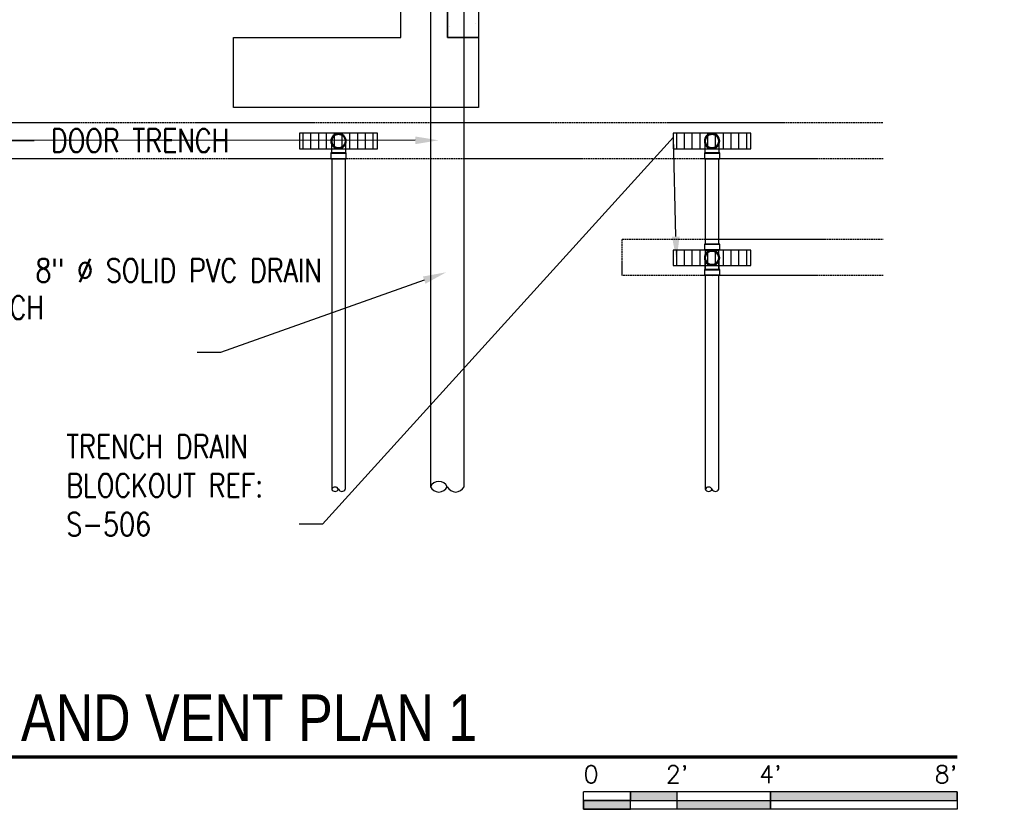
# Model space of a CAD drawing. Header units: inches. Extents: x -382 to 7445, y 651 to 1248.
# Tile 3 of 18: x 83 to 336, y 653 to 856. Entities that reach past the tile are written whole.
import ezdxf
from ezdxf import colors
from ezdxf.entities.mleader import LeaderData, LeaderLine
from ezdxf.enums import TextEntityAlignment as Align
from ezdxf.math import Vec2, Vec3

# ---------------------------------------------------------------- set-up
doc = ezdxf.new("R2010")
doc.units = ezdxf.units.IN
doc.header["$MEASUREMENT"] = 0
doc.linetypes.add('Hidden 3_32_', pattern=[0.140625, 0.09375, -0.046875])
for name, color, linetype in [('A-DETL-HDLN', 90, 'Hidden 3_32_'), ('P-PIPE', 3, 'Continuous'), ('S-ANNO-NOTE', 2, 'Continuous'), ('S-ANNO-SYMB', 2, 'Continuous')]:
    doc.layers.add(name, color=color, linetype=linetype)
doc.layers.add('A-WALL-PATT', color=9, linetype='Continuous', true_color=0x808080)
doc.styles.add('Annotative', font='romans.shx', dxfattribs={"width": 0.8, "height": 0.125})
doc.styles.add('Arial', font='romans.shx', dxfattribs={"width": 0.8})
doc.styles.add('TITLES', font='swiss.ttf', dxfattribs={"width": 0.8, "height": 0.25})

# ---------------------------------------------------------------- blocks, each defined once
blk = doc.blocks.new('Mechanical_Box_H_rvt-1-ENLARGED MECHANICAL ROOM DRAIN AND VENT PLAN 1')
at = {"layer": 'P-PIPE', "lineweight": -3}
for p, q in [((196.72, 937.79), (196.72, 735.8)), ((205.34, 735.8), (205.34, 893.21)), ((171.1, 821.55), (171.1, 820.05)), ((171.33, 820.05), (171.33, 735.14)), ((174.83, 735.14), (174.83, 820.05)), ((175.06, 820.05), (175.06, 821.55)), ((267.1, 821.55), (267.1, 820.05)), ((267.33, 820.05), (267.33, 798.12)), ((270.83, 798.12), (270.83, 820.05)), ((271.06, 820.05), (271.06, 821.55)), ((267.1, 798.12), (267.1, 796.62)), ((271.06, 796.62), (271.06, 798.12)), ((267.33, 796.62), (267.33, 791.63)), ((267.33, 794.75), (267.34, 794.82)), ((267.33, 794.68), (267.33, 794.75)), ((267.33, 794.61), (267.33, 794.68)), ((267.34, 794.82), (267.35, 794.89)), ((267.35, 794.89), (267.36, 794.96)), ((267.36, 794.96), (267.38, 795.03)), ((267.38, 795.03), (267.4, 795.09)), ((267.4, 795.09), (267.42, 795.16)), ((267.42, 795.16), (267.44, 795.23)), ((267.44, 795.23), (267.47, 795.29)), ((267.47, 795.29), (267.49, 795.35)), ((267.49, 795.35), (267.52, 795.42)), ((267.52, 795.42), (267.56, 795.48)), ((267.56, 795.48), (267.59, 795.54)), ((267.59, 795.54), (267.63, 795.6)), ((267.63, 795.6), (267.67, 795.65)), ((267.67, 795.65), (267.72, 795.71)), ((267.72, 795.71), (267.76, 795.76)), ((267.76, 795.76), (267.81, 795.82)), ((267.81, 795.82), (267.86, 795.86)), ((267.86, 795.86), (267.91, 795.91)), ((267.91, 795.91), (267.96, 795.96)), ((267.96, 795.96), (268.02, 796)), ((268.02, 796), (268.07, 796.04)), ((268.07, 796.04), (268.13, 796.08)), ((268.13, 796.08), (268.19, 796.12)), ((268.19, 796.12), (268.25, 796.15)), ((268.25, 796.15), (268.31, 796.18)), ((268.31, 796.18), (268.38, 796.21)), ((268.38, 796.21), (268.44, 796.24)), ((268.44, 796.24), (268.51, 796.26)), ((268.51, 796.26), (268.58, 796.29)), ((268.58, 796.29), (268.64, 796.3)), ((268.64, 796.3), (268.71, 796.32)), ((268.71, 796.32), (268.78, 796.33)), ((268.78, 796.33), (268.85, 796.34)), ((268.85, 796.34), (268.92, 796.35)), ((268.92, 796.35), (268.99, 796.36)), ((268.99, 796.36), (269.06, 796.36)), ((269.06, 796.36), (269.08, 796.36)), ((269.08, 796.36), (269.15, 796.36)), ((269.15, 796.36), (269.22, 796.35)), ((269.22, 796.35), (269.29, 796.35)), ((269.29, 796.35), (269.36, 796.34)), ((269.36, 796.34), (269.42, 796.32)), ((269.42, 796.32), (269.49, 796.31)), ((269.49, 796.31), (269.56, 796.29)), ((269.56, 796.29), (269.63, 796.27)), ((269.63, 796.27), (269.69, 796.25)), ((269.69, 796.25), (269.76, 796.22)), ((269.76, 796.22), (269.82, 796.19)), ((269.82, 796.19), (269.89, 796.16)), ((269.89, 796.16), (269.95, 796.13)), ((269.95, 796.13), (270.01, 796.09)), ((270.01, 796.09), (270.07, 796.05)), ((270.07, 796.05), (270.12, 796.01)), ((270.12, 796.01), (270.18, 795.97)), ((270.18, 795.97), (270.23, 795.93)), ((270.23, 795.93), (270.28, 795.88)), ((270.28, 795.88), (270.33, 795.83)), ((270.33, 795.83), (270.38, 795.78)), ((270.38, 795.78), (270.43, 795.72)), ((270.43, 795.72), (270.47, 795.67)), ((270.47, 795.67), (270.51, 795.61)), ((270.51, 795.61), (270.55, 795.55)), ((270.55, 795.55), (270.59, 795.5)), ((270.59, 795.5), (270.62, 795.43)), ((270.62, 795.43), (270.65, 795.37)), ((270.65, 795.37), (270.68, 795.31)), ((270.68, 795.31), (270.71, 795.24)), ((270.71, 795.24), (270.73, 795.18)), ((270.73, 795.18), (270.75, 795.11)), ((270.75, 795.11), (270.77, 795.04)), ((270.77, 795.04), (270.79, 794.98)), ((270.79, 794.98), (270.8, 794.91)), ((270.8, 794.91), (270.81, 794.84)), ((270.81, 794.84), (270.82, 794.77)), ((270.82, 794.77), (270.82, 794.7)), ((270.82, 794.7), (270.83, 794.63)), ((270.83, 791.63), (270.83, 796.62)), ((267.33, 794.59), (267.33, 794.61)), ((267.33, 794.6), (267.33, 794.61)), ((267.33, 794.61), (267.33, 794.61)), ((267.33, 794.59), (267.33, 794.6)), ((267.33, 794.52), (267.33, 794.59)), ((267.33, 794.57), (267.33, 794.59)), ((267.33, 794.55), (267.33, 794.57)), ((267.33, 794.52), (267.33, 794.55)), ((267.33, 794.45), (267.33, 794.52)), ((267.33, 794.49), (267.33, 794.52)), ((267.33, 794.45), (267.33, 794.49)), ((267.34, 794.38), (267.33, 794.45)), ((267.33, 794.41), (267.33, 794.45)), ((267.33, 794.36), (267.33, 794.41)), ((267.33, 794.31), (267.33, 794.36)), ((267.33, 794.26), (267.33, 794.31)), ((267.33, 794.2), (267.33, 794.26)), ((267.33, 794.13), (267.33, 794.2)), ((267.33, 794.07), (267.33, 794.13)), ((267.33, 793.99), (267.33, 794.07)), ((267.33, 793.92), (267.33, 793.99)), ((267.33, 793.84), (267.33, 793.92)), ((267.33, 793.75), (267.33, 793.84)), ((267.33, 793.67), (267.33, 793.75)), ((267.33, 793.58), (267.33, 793.67)), ((267.33, 793.48), (267.33, 793.58)), ((267.33, 793.39), (267.33, 793.48)), ((267.33, 793.28), (267.33, 793.39)), ((267.33, 793.18), (267.33, 793.28)), ((267.33, 793.08), (267.33, 793.18)), ((267.33, 792.97), (267.33, 793.08)), ((267.33, 792.86), (267.33, 792.97)), ((267.33, 792.74), (267.33, 792.86)), ((267.33, 792.63), (267.33, 792.74)), ((267.33, 792.51), (267.33, 792.63)), ((267.33, 792.39), (267.33, 792.51)), ((267.33, 792.27), (267.33, 792.39)), ((267.33, 792.15), (267.33, 792.27)), ((267.33, 792.03), (267.33, 792.15)), ((267.35, 794.31), (267.34, 794.38)), ((267.37, 794.24), (267.35, 794.31)), ((267.38, 794.18), (267.37, 794.24)), ((267.4, 794.11), (267.38, 794.18)), ((267.42, 794.04), (267.4, 794.11)), ((267.45, 793.98), (267.42, 794.04)), ((267.47, 793.91), (267.45, 793.98)), ((267.5, 793.85), (267.47, 793.91)), ((267.53, 793.78), (267.5, 793.85)), ((267.57, 793.72), (267.53, 793.78)), ((267.6, 793.66), (267.57, 793.72)), ((267.64, 793.61), (267.6, 793.66)), ((267.68, 793.55), (267.64, 793.61)), ((267.73, 793.49), (267.68, 793.55)), ((267.77, 793.44), (267.73, 793.49)), ((267.82, 793.39), (267.77, 793.44)), ((267.87, 793.34), (267.82, 793.39)), ((267.92, 793.29), (267.87, 793.34)), ((267.98, 793.25), (267.92, 793.29)), ((268.03, 793.21), (267.98, 793.25)), ((268.09, 793.17), (268.03, 793.21)), ((268.15, 793.13), (268.09, 793.17)), ((268.21, 793.09), (268.15, 793.13)), ((268.27, 793.06), (268.21, 793.09)), ((268.33, 793.03), (268.27, 793.06)), ((268.4, 793), (268.33, 793.03)), ((268.46, 792.97), (268.4, 793)), ((268.53, 792.95), (268.46, 792.97)), ((268.59, 792.93), (268.53, 792.95)), ((268.66, 792.91), (268.59, 792.93)), ((268.73, 792.89), (268.66, 792.91)), ((268.8, 792.88), (268.73, 792.89)), ((268.87, 792.87), (268.8, 792.88)), ((268.94, 792.87), (268.87, 792.87)), ((269.01, 792.86), (268.94, 792.87)), ((269.08, 792.86), (269.01, 792.86)), ((269.1, 792.86), (269.08, 792.86)), ((269.17, 792.86), (269.1, 792.86)), ((269.24, 792.87), (269.17, 792.86)), ((269.31, 792.87), (269.24, 792.87)), ((269.37, 792.88), (269.31, 792.87)), ((269.44, 792.9), (269.37, 792.88)), ((269.51, 792.91), (269.44, 792.9)), ((269.58, 792.93), (269.51, 792.91)), ((269.65, 792.95), (269.58, 792.93)), ((269.71, 792.98), (269.65, 792.95)), ((269.78, 793.01), (269.71, 792.98)), ((269.84, 793.03), (269.78, 793.01)), ((269.9, 793.07), (269.84, 793.03)), ((269.96, 793.1), (269.9, 793.07)), ((270.02, 793.14), (269.96, 793.1)), ((270.08, 793.18), (270.02, 793.14)), ((270.14, 793.22), (270.08, 793.18)), ((270.19, 793.26), (270.14, 793.22)), ((270.25, 793.31), (270.19, 793.26)), ((270.3, 793.35), (270.25, 793.31)), ((270.35, 793.4), (270.3, 793.35)), ((270.39, 793.46), (270.35, 793.4)), ((270.44, 793.51), (270.39, 793.46)), ((270.48, 793.56), (270.44, 793.51)), ((270.52, 793.62), (270.48, 793.56)), ((270.56, 793.68), (270.52, 793.62)), ((270.6, 793.74), (270.56, 793.68)), ((270.63, 793.8), (270.6, 793.74)), ((270.66, 793.86), (270.63, 793.8)), ((270.69, 793.93), (270.66, 793.86)), ((270.71, 793.99), (270.69, 793.93)), ((270.74, 794.06), (270.71, 793.99)), ((270.76, 794.13), (270.74, 794.06)), ((270.78, 794.19), (270.76, 794.13)), ((270.79, 794.26), (270.78, 794.19)), ((270.8, 794.33), (270.79, 794.26)), ((270.81, 794.4), (270.8, 794.33)), ((270.82, 794.47), (270.81, 794.4)), ((270.83, 794.54), (270.82, 794.47)), ((270.83, 794.63), (270.83, 794.61)), ((270.83, 794.61), (270.83, 794.54)), ((270.83, 794.61), (270.83, 794.61)), ((270.83, 794.61), (270.83, 794.6)), ((270.83, 794.6), (270.83, 794.59)), ((270.83, 794.59), (270.83, 794.57)), ((270.83, 794.57), (270.83, 794.55)), ((270.83, 794.55), (270.83, 794.52)), ((270.83, 794.52), (270.83, 794.49)), ((270.83, 794.49), (270.83, 794.45)), ((270.83, 794.45), (270.83, 794.41)), ((270.83, 794.41), (270.83, 794.36)), ((270.83, 794.36), (270.83, 794.31)), ((270.83, 794.31), (270.83, 794.26)), ((270.83, 794.26), (270.83, 794.2)), ((270.83, 794.2), (270.83, 794.14)), ((270.83, 794.14), (270.83, 794.07)), ((270.83, 794.07), (270.83, 794)), ((270.83, 794), (270.83, 793.92)), ((270.83, 793.92), (270.83, 793.84)), ((270.83, 793.84), (270.83, 793.76)), ((270.83, 793.76), (270.83, 793.67)), ((270.83, 793.67), (270.83, 793.58)), ((270.83, 793.58), (270.83, 793.48)), ((270.83, 793.48), (270.83, 793.39)), ((270.83, 793.39), (270.83, 793.29)), ((270.83, 793.29), (270.83, 793.18)), ((270.83, 793.18), (270.83, 793.08)), ((270.83, 793.08), (270.83, 792.97)), ((270.83, 792.97), (270.83, 792.86)), ((270.83, 792.86), (270.83, 792.75)), ((270.83, 792.75), (270.83, 792.63)), ((270.83, 792.63), (270.83, 792.51)), ((270.83, 792.51), (270.83, 792.4)), ((270.83, 792.4), (270.83, 792.28)), ((270.83, 792.28), (270.83, 792.16)), ((270.83, 792.16), (270.83, 792.03)), ((267.1, 791.63), (267.1, 790.13)), ((267.33, 791.91), (267.33, 792.03)), ((267.33, 791.79), (267.33, 791.91)), ((267.33, 791.66), (267.33, 791.79)), ((267.33, 791.54), (267.33, 791.66)), ((267.33, 790.13), (267.33, 735.14)), ((270.83, 792.03), (270.83, 791.91)), ((270.83, 791.91), (270.83, 791.79)), ((270.83, 791.79), (270.83, 791.66)), ((270.83, 791.66), (270.83, 791.54)), ((270.83, 791.54), (270.83, 791.54)), ((270.83, 735.14), (270.83, 790.13)), ((271.06, 790.13), (271.06, 791.63))]:
    blk.add_line(p, q, dxfattribs=at)
at = {"layer": 'P-PIPE', "lineweight": -3, "flags": 128}
for points in [[(171.33, 824.61), (171.33, 824.68), (171.33, 824.75), (171.34, 824.82), (171.35, 824.89), (171.36, 824.96), (171.38, 825.03), (171.4, 825.09), (171.42, 825.16), (171.44, 825.23), (171.47, 825.29), (171.49, 825.35), (171.52, 825.42), (171.56, 825.48), (171.59, 825.54), (171.63, 825.6), (171.67, 825.65), (171.72, 825.71), (171.76, 825.76), (171.81, 825.82), (171.86, 825.86), (171.91, 825.91), (171.96, 825.96), (172.02, 826), (172.07, 826.04), (172.13, 826.08), (172.19, 826.12), (172.25, 826.15), (172.31, 826.18), (172.38, 826.21), (172.44, 826.24), (172.51, 826.26), (172.58, 826.29), (172.64, 826.3), (172.71, 826.32), (172.78, 826.33), (172.85, 826.34), (172.92, 826.35), (172.99, 826.36), (173.06, 826.36), (173.08, 826.36)], [(173.08, 826.36), (173.15, 826.36), (173.22, 826.35), (173.29, 826.35), (173.36, 826.34), (173.42, 826.32), (173.49, 826.31), (173.56, 826.29), (173.63, 826.27), (173.69, 826.25), (173.76, 826.22), (173.82, 826.19), (173.89, 826.16), (173.95, 826.13), (174.01, 826.09), (174.07, 826.05), (174.12, 826.01), (174.18, 825.97), (174.23, 825.93), (174.28, 825.88), (174.33, 825.83), (174.38, 825.78), (174.43, 825.72), (174.47, 825.67), (174.51, 825.61), (174.55, 825.55), (174.59, 825.5), (174.62, 825.43), (174.65, 825.37), (174.68, 825.31), (174.71, 825.24), (174.73, 825.18), (174.75, 825.11), (174.77, 825.04), (174.79, 824.98), (174.8, 824.91), (174.81, 824.84), (174.82, 824.77), (174.82, 824.7), (174.83, 824.63), (174.83, 824.61)], [(267.33, 824.61), (267.33, 824.68), (267.33, 824.75), (267.34, 824.82), (267.35, 824.89), (267.36, 824.96), (267.38, 825.03), (267.4, 825.09), (267.42, 825.16), (267.44, 825.23), (267.47, 825.29), (267.49, 825.35), (267.52, 825.42), (267.56, 825.48), (267.59, 825.54), (267.63, 825.6), (267.67, 825.65), (267.72, 825.71), (267.76, 825.76), (267.81, 825.82), (267.86, 825.86), (267.91, 825.91), (267.96, 825.96), (268.02, 826), (268.07, 826.04), (268.13, 826.08), (268.19, 826.12), (268.25, 826.15), (268.31, 826.18), (268.38, 826.21), (268.44, 826.24), (268.51, 826.26), (268.58, 826.29), (268.64, 826.3), (268.71, 826.32), (268.78, 826.33), (268.85, 826.34), (268.92, 826.35), (268.99, 826.36), (269.06, 826.36), (269.08, 826.36)], [(269.08, 826.36), (269.15, 826.36), (269.22, 826.35), (269.29, 826.35), (269.36, 826.34), (269.42, 826.32), (269.49, 826.31), (269.56, 826.29), (269.63, 826.27), (269.69, 826.25), (269.76, 826.22), (269.82, 826.19), (269.89, 826.16), (269.95, 826.13), (270.01, 826.09), (270.07, 826.05), (270.12, 826.01), (270.18, 825.97), (270.23, 825.93), (270.28, 825.88), (270.33, 825.83), (270.38, 825.78), (270.43, 825.72), (270.47, 825.67), (270.51, 825.61), (270.55, 825.55), (270.59, 825.5), (270.62, 825.43), (270.65, 825.37), (270.68, 825.31), (270.71, 825.24), (270.73, 825.18), (270.75, 825.11), (270.77, 825.04), (270.79, 824.98), (270.8, 824.91), (270.81, 824.84), (270.82, 824.77), (270.82, 824.7), (270.83, 824.63), (270.83, 824.61)], [(173.08, 822.86), (173.01, 822.86), (172.94, 822.87), (172.87, 822.87), (172.8, 822.88), (172.73, 822.89), (172.66, 822.91), (172.59, 822.93), (172.53, 822.95), (172.46, 822.97), (172.4, 823), (172.33, 823.03), (172.27, 823.06), (172.21, 823.09), (172.15, 823.13), (172.09, 823.17), (172.03, 823.21), (171.98, 823.25), (171.92, 823.29), (171.87, 823.34), (171.82, 823.39), (171.77, 823.44), (171.73, 823.49), (171.68, 823.55), (171.64, 823.61), (171.6, 823.66), (171.57, 823.72), (171.53, 823.78), (171.5, 823.85), (171.47, 823.91), (171.45, 823.98), (171.42, 824.04), (171.4, 824.11), (171.38, 824.18), (171.37, 824.24), (171.35, 824.31), (171.34, 824.38), (171.33, 824.45), (171.33, 824.52), (171.33, 824.59), (171.33, 824.61)], [(171.33, 821.55), (171.33, 821.67), (171.33, 821.79), (171.33, 821.92), (171.33, 822.04), (171.33, 822.16), (171.33, 822.28), (171.33, 822.4), (171.33, 822.52), (171.33, 822.63), (171.33, 822.75), (171.33, 822.86), (171.33, 822.97), (171.33, 823.08), (171.33, 823.19), (171.33, 823.29), (171.33, 823.39), (171.33, 823.49), (171.33, 823.58), (171.33, 823.67), (171.33, 823.76), (171.33, 823.84), (171.33, 823.92), (171.33, 824), (171.33, 824.07), (171.33, 824.14), (171.33, 824.2), (171.33, 824.26), (171.33, 824.31), (171.33, 824.36), (171.33, 824.41), (171.33, 824.45), (171.33, 824.49), (171.33, 824.52), (171.33, 824.55), (171.33, 824.57), (171.33, 824.59), (171.33, 824.6), (171.33, 824.61), (171.33, 824.61)], [(174.83, 824.61), (174.83, 824.54), (174.82, 824.47), (174.81, 824.4), (174.8, 824.33), (174.79, 824.26), (174.78, 824.19), (174.76, 824.13), (174.74, 824.06), (174.71, 823.99), (174.69, 823.93), (174.66, 823.86), (174.63, 823.8), (174.6, 823.74), (174.56, 823.68), (174.52, 823.62), (174.48, 823.56), (174.44, 823.51), (174.39, 823.46), (174.35, 823.4), (174.3, 823.35), (174.25, 823.31), (174.19, 823.26), (174.14, 823.22), (174.08, 823.18), (174.02, 823.14), (173.96, 823.1), (173.9, 823.07), (173.84, 823.03), (173.78, 823.01), (173.71, 822.98), (173.65, 822.95), (173.58, 822.93), (173.51, 822.91), (173.44, 822.9), (173.37, 822.88), (173.31, 822.87), (173.24, 822.87), (173.17, 822.86), (173.1, 822.86), (173.08, 822.86)], [(174.83, 824.61), (174.83, 824.61), (174.83, 824.6), (174.83, 824.59), (174.83, 824.57), (174.83, 824.55), (174.83, 824.52), (174.83, 824.49), (174.83, 824.45), (174.83, 824.41), (174.83, 824.37), (174.83, 824.31), (174.83, 824.26), (174.83, 824.2), (174.83, 824.14), (174.83, 824.07), (174.83, 824), (174.83, 823.92), (174.83, 823.84), (174.83, 823.76), (174.83, 823.67), (174.83, 823.58), (174.83, 823.49), (174.83, 823.39), (174.83, 823.29), (174.83, 823.19), (174.83, 823.08), (174.83, 822.97), (174.83, 822.86), (174.83, 822.75), (174.83, 822.64), (174.83, 822.52), (174.83, 822.4), (174.83, 822.28), (174.83, 822.16), (174.83, 822.04), (174.83, 821.92), (174.83, 821.8), (174.83, 821.67), (174.83, 821.55), (174.83, 821.55)], [(269.08, 822.86), (269.01, 822.86), (268.94, 822.87), (268.87, 822.87), (268.8, 822.88), (268.73, 822.89), (268.66, 822.91), (268.59, 822.93), (268.53, 822.95), (268.46, 822.97), (268.4, 823), (268.33, 823.03), (268.27, 823.06), (268.21, 823.09), (268.15, 823.13), (268.09, 823.17), (268.03, 823.21), (267.98, 823.25), (267.92, 823.29), (267.87, 823.34), (267.82, 823.39), (267.77, 823.44), (267.73, 823.49), (267.68, 823.55), (267.64, 823.61), (267.6, 823.66), (267.57, 823.72), (267.53, 823.78), (267.5, 823.85), (267.47, 823.91), (267.45, 823.98), (267.42, 824.04), (267.4, 824.11), (267.38, 824.18), (267.37, 824.24), (267.35, 824.31), (267.34, 824.38), (267.33, 824.45), (267.33, 824.52), (267.33, 824.59), (267.33, 824.61)], [(267.33, 821.55), (267.33, 821.67), (267.33, 821.79), (267.33, 821.92), (267.33, 822.04), (267.33, 822.16), (267.33, 822.28), (267.33, 822.4), (267.33, 822.52), (267.33, 822.63), (267.33, 822.75), (267.33, 822.86), (267.33, 822.97), (267.33, 823.08), (267.33, 823.19), (267.33, 823.29), (267.33, 823.39), (267.33, 823.49), (267.33, 823.58), (267.33, 823.67), (267.33, 823.76), (267.33, 823.84), (267.33, 823.92), (267.33, 824), (267.33, 824.07), (267.33, 824.14), (267.33, 824.2), (267.33, 824.26), (267.33, 824.31), (267.33, 824.36), (267.33, 824.41), (267.33, 824.45), (267.33, 824.49), (267.33, 824.52), (267.33, 824.55), (267.33, 824.57), (267.33, 824.59), (267.33, 824.6), (267.33, 824.61), (267.33, 824.61)], [(270.83, 824.61), (270.83, 824.54), (270.82, 824.47), (270.81, 824.4), (270.8, 824.33), (270.79, 824.26), (270.78, 824.19), (270.76, 824.13), (270.74, 824.06), (270.71, 823.99), (270.69, 823.93), (270.66, 823.86), (270.63, 823.8), (270.6, 823.74), (270.56, 823.68), (270.52, 823.62), (270.48, 823.56), (270.44, 823.51), (270.39, 823.46), (270.35, 823.4), (270.3, 823.35), (270.25, 823.31), (270.19, 823.26), (270.14, 823.22), (270.08, 823.18), (270.02, 823.14), (269.96, 823.1), (269.9, 823.07), (269.84, 823.03), (269.78, 823.01), (269.71, 822.98), (269.65, 822.95), (269.58, 822.93), (269.51, 822.91), (269.44, 822.9), (269.37, 822.88), (269.31, 822.87), (269.24, 822.87), (269.17, 822.86), (269.1, 822.86), (269.08, 822.86)], [(270.83, 824.61), (270.83, 824.61), (270.83, 824.6), (270.83, 824.59), (270.83, 824.57), (270.83, 824.55), (270.83, 824.52), (270.83, 824.49), (270.83, 824.45), (270.83, 824.41), (270.83, 824.37), (270.83, 824.31), (270.83, 824.26), (270.83, 824.2), (270.83, 824.14), (270.83, 824.07), (270.83, 824), (270.83, 823.92), (270.83, 823.84), (270.83, 823.76), (270.83, 823.67), (270.83, 823.58), (270.83, 823.49), (270.83, 823.39), (270.83, 823.29), (270.83, 823.19), (270.83, 823.08), (270.83, 822.97), (270.83, 822.86), (270.83, 822.75), (270.83, 822.64), (270.83, 822.52), (270.83, 822.4), (270.83, 822.28), (270.83, 822.16), (270.83, 822.04), (270.83, 821.92), (270.83, 821.8), (270.83, 821.67), (270.83, 821.55), (270.83, 821.55)]]:
    blk.add_lwpolyline(points, dxfattribs=at)
at = {"layer": 'P-PIPE', "lineweight": -3}
for centre, radius, start, end in [((173.08, 824.61), 1.98, 90, 270), ((173.08, 824.61), 1.98, 90, 270), ((173.08, 824.61), 1.75, 0, 180), ((173.08, 824.61), 1.75, 90, 270), ((173.08, 824.61), 1.98, 270, 90), ((173.08, 824.61), 1.98, 270, 90), ((173.08, 824.61), 1.75, 270, 90), ((269.08, 824.61), 1.98, 90, 270), ((269.08, 824.61), 1.98, 90, 270), ((269.08, 824.61), 1.75, 0, 180), ((269.08, 824.61), 1.75, 90, 270), ((269.08, 824.61), 1.98, 270, 90), ((269.08, 824.61), 1.98, 270, 90), ((269.08, 824.61), 1.75, 270, 90), ((173.08, 824.61), 1.75, 180, 0), ((269.08, 824.61), 1.75, 180, 0), ((269.08, 794.61), 1.98, 90, 270), ((269.08, 794.61), 1.98, 90, 270), ((269.08, 794.61), 1.75, 0, 180), ((269.08, 794.61), 1.75, 90, 270), ((269.08, 794.61), 1.98, 270, 90), ((269.08, 794.61), 1.98, 270, 90), ((269.08, 794.61), 1.75, 270, 90), ((269.08, 794.61), 1.75, 180, 0), ((198.88, 734.78), 2.39, 25.3642, 154.6358), ((172.2, 734.73), 0.968, 25.3642, 154.6358), ((172.2, 735.56), 0.968, 205.3642, 334.6358), ((173.95, 735.56), 0.968, 205.3642, 334.6358), ((198.88, 736.82), 2.39, 205.3642, 334.6358), ((203.19, 736.82), 2.39, 205.3642, 334.6358), ((268.2, 734.73), 0.968, 25.3642, 154.6358), ((268.2, 735.56), 0.968, 205.3642, 334.6358), ((269.95, 735.56), 0.968, 205.3642, 334.6358)]:
    blk.add_arc(centre, radius, start, end, dxfattribs=at)
for centre, major_axis, start_param, end_param in [((173.08, 821.55), (1.98, 0), 1.570796, 4.712389), ((173.08, 820.05), (1.98, 0), 1.570796, 4.712389), ((173.08, 821.55), (1.75, 0), 1.570796, 4.712389), ((173.08, 820.05), (1.75, 0), 1.570796, 3.141593), ((173.08, 820.05), (1.75, 0), 3.141593, 4.712389), ((173.08, 821.55), (1.98, 0), 4.712389, 7.853982), ((173.08, 821.55), (1.75, 0), 4.712389, 7.853982), ((173.08, 820.05), (1.98, 0), 4.712389, 7.853982), ((173.08, 820.05), (1.75, 0), 0, 1.570796), ((173.08, 820.05), (1.75, 0), 4.712389, 6.283185), ((269.08, 821.55), (1.98, 0), 1.570796, 4.712389), ((269.08, 820.05), (1.98, 0), 1.570796, 4.712389), ((269.08, 821.55), (1.75, 0), 1.570796, 4.712389), ((269.08, 820.05), (1.75, 0), 1.570796, 3.141593), ((269.08, 820.05), (1.75, 0), 3.141593, 4.712389), ((269.08, 821.55), (1.98, 0), 4.712389, 7.853982), ((269.08, 821.55), (1.75, 0), 4.712389, 7.853982), ((269.08, 820.05), (1.98, 0), 4.712389, 7.853982), ((269.08, 820.05), (1.75, 0), 0, 1.570796), ((269.08, 820.05), (1.75, 0), 4.712389, 6.283185), ((269.08, 798.12), (1.98, 0), 1.570796, 4.712389), ((269.08, 798.12), (1.75, 0), 1.570796, 3.141593), ((269.08, 798.12), (1.75, 0), 3.141593, 4.712389), ((269.08, 798.12), (1.98, 0), 4.712389, 7.853982), ((269.08, 798.12), (1.75, 0), 0, 1.570796), ((269.08, 798.12), (1.75, 0), 4.712389, 6.283185), ((269.08, 796.62), (1.98, 0), 1.570796, 4.712389), ((269.08, 796.62), (1.75, 0), 1.570796, 4.712389), ((269.08, 796.62), (1.98, 0), 4.712389, 7.853982), ((269.08, 796.62), (1.75, 0), 4.712389, 7.853982), ((269.08, 791.63), (1.98, 0), 1.570796, 4.712389), ((269.08, 790.13), (1.98, 0), 1.570796, 4.712389), ((269.08, 791.63), (1.75, 0), 1.570796, 4.712389), ((269.08, 791.54), (1.75, 0), 1.570796, 4.712389), ((269.08, 790.13), (1.75, 0), 1.570796, 3.141593), ((269.08, 790.13), (1.75, 0), 3.141593, 4.712389), ((269.08, 791.63), (1.75, 0), 4.712389, 7.853982), ((269.08, 791.63), (1.98, 0), 4.712389, 7.853982), ((269.08, 791.54), (1.75, 0), 4.712389, 7.853982), ((269.08, 790.13), (1.75, 0), 0, 1.570796), ((269.08, 790.13), (1.98, 0), 4.712389, 7.853982), ((269.08, 790.13), (1.75, 0), 4.712389, 6.283185)]:
    blk.add_ellipse(centre, major_axis=major_axis, ratio=0.010416, start_param=start_param, end_param=end_param, dxfattribs=at)
blk = doc.blocks.new('*U7')
for points in [[(-1.75, -0.2344), (-1.5, -0.2344), (-1.5, -0.1875), (-1.75, -0.1875)], [(-1, -0.2344), (0, -0.2344), (0, -0.1875), (-1, -0.1875)], [(-2, -0.2812), (-1.75, -0.2812), (-1.75, -0.2344), (-2, -0.2344)], [(-1.5, -0.2344), (-1, -0.2344), (-1, -0.2812), (-1.5, -0.2812)]]:
    blk.add_hatch(color=256).paths.add_polyline_path(points)
for p, q in [((0, -0.1875), (-2, -0.1875)), ((-2, -0.2812), (-2, -0.1875)), ((-1.75, -0.2812), (-1.75, -0.1875)), ((-1.5, -0.2812), (-1.5, -0.1875)), ((-1, -0.2812), (-1, -0.1885)), ((0, -0.1875), (0, -0.2812)), ((-2, -0.2344), (0, -0.2344)), ((0, -0.2812), (-2, -0.2812))]:
    blk.add_line(p, q)
at = {"flags": 128}
for points in [[(-1.75, -0.2344), (-1.5, -0.2344), (-1.5, -0.1875), (-1.75, -0.1875), (-1.75, -0.2344)], [(-1, -0.2344), (0, -0.2344), (0, -0.1875), (-1, -0.1875), (-1, -0.2344)], [(-2, -0.2812), (-1.75, -0.2812), (-1.75, -0.2344), (-2, -0.2344), (-2, -0.2812)], [(-1.5, -0.2344), (-1, -0.2344), (-1, -0.2812), (-1.5, -0.2812), (-1.5, -0.2344)]]:
    blk.add_lwpolyline(points, close=True, dxfattribs=at)
at = {"style": 'Arial'}
blk.add_text('0', height=0.0937, dxfattribs=at).set_placement((-2, -0.0937), align=Align.MIDDLE_LEFT)
for s, p in [("2'", (-1.5, -0.0937)), ("4'", (-1, -0.0937))]:
    blk.add_text(s, height=0.09375, dxfattribs=at).set_placement(p, align=Align.MIDDLE_CENTER)
blk.add_text("8'", height=0.09375, dxfattribs=at).set_placement((0, -0.0937), align=Align.MIDDLE_RIGHT)
blk = doc.blocks.new('*U5')
at = {"linetype": 'Continuous', "lineweight": 70}
blk.add_line((1.125, 0.625), (13.5, 0.625), dxfattribs=at)
at = {"style": 'Arial'}
blk.add_attdef('DRAWING_AREA_TITLE', text='', height=0.1875, dxfattribs=at).set_placement((1.3743, 0.6339), align=Align.BOTTOM_LEFT)
blk.add_attdef('X#', text='', height=0.1875, dxfattribs=at).set_placement((0.8125, 0.625), align=Align.MIDDLE_CENTER)
blk.add_attdef('SCALE:', text='', height=0.0938, dxfattribs=at).set_placement((1.3743, 0.5606), align=Align.TOP_LEFT)

msp = doc.modelspace()

# ---------------------------------------------------------------- hatches: boundary and pattern name
at = {"layer": 'A-WALL-PATT'}
h = msp.add_hatch(dxfattribs=at)
h.set_pattern_fill('AR-SAND', color=8, scale=5, style=0)
h.paths.add_polyline_path([(193.0774, 851.2059), (193.0774, 935.5309), (229.0774, 935.5309), (229.0774, 893.2059), (201.0774, 893.2059), (201.0774, 851.2059)])
h = msp.add_hatch(dxfattribs=at)
h.set_pattern_fill('_USER', color=8, scale=2, angle=90, style=0, pattern_type=0)
h.set_pattern_definition([(90, (192, -7e-13), (-2, 1e-16), [])])
h.paths.add_polyline_path([(175.0772, 822.6095), (175.0772, 826.6095), (155.0772, 826.6095), (155.0772, 822.6095)])
h = msp.add_hatch(dxfattribs=at)
h.set_pattern_fill('_USER', color=8, scale=2, angle=90, style=0, pattern_type=0)
h.set_pattern_definition([(90, (288, -4e-12), (-2, 1e-16), [])])
h.paths.add_polyline_path([(271.0772, 822.6095), (271.0772, 826.6095), (251.0772, 826.6095), (251.0772, 822.6095)])
h = msp.add_hatch(dxfattribs=at)
h.set_pattern_fill('_USER', color=8, scale=2, angle=90, style=0, pattern_type=0)
h.set_pattern_definition([(90, (288, -30), (-2, 1e-16), [])])
h.paths.add_polyline_path([(271.0772, 792.6095), (271.0772, 796.6095), (251.0772, 796.6095), (251.0772, 792.6095)])

# ---------------------------------------------------------------- linework, layer by layer
at = {"layer": 'A-DETL-HDLN'}
for p, q in [((-158.0847, 829.369), (305.097, 829.369)), ((305.097, 820.0565), (-158.0847, 820.0565)), ((237.939, 799.3622), (305.097, 799.3622)), ((237.939, 790.0497), (237.939, 799.3622)), ((305.097, 790.0497), (237.939, 790.0497))]:
    msp.add_line(p, q, dxfattribs=at)
at = {"layer": 'A-WALL-PATT'}
for points in [[(193.0774, 1097.2059), (193.0774, 851.2059), (201.0774, 851.2059)], [(138.0774, 833.2127), (138.0774, 851.2059), (181.0774, 851.2059), (181.0774, 1085.2059), (23.0774, 1085.2059), (23.0774, 851.2059)], [(138.0774, 851.2059), (181.0774, 851.2059), (181.0774, 938.917), (193.0774, 938.917), (193.0774, 851.2059), (201.0774, 851.2059)], [(201.0774, 851.2059), (201.0774, 833.2127), (138.0774, 833.2127)], [(201.0774, 833.2127), (138.0774, 833.2127)]]:
    msp.add_lwpolyline(points, dxfattribs=at)
msp.add_lwpolyline([(193.0774, 851.2059), (193.0774, 935.5309), (229.0774, 935.5309), (229.0774, 893.2059), (201.0774, 893.2059), (201.0774, 851.2059)], close=True, dxfattribs=at)
at = {"layer": 'P-PIPE'}
for p, q in [((155.0772, 826.6095), (155.0772, 822.6095)), ((175.0772, 826.6095), (155.0772, 826.6095)), ((175.0772, 822.6095), (175.0772, 826.6095)), ((251.0772, 826.6095), (251.0772, 822.6095)), ((271.0772, 826.6095), (251.0772, 826.6095)), ((271.0772, 822.6095), (271.0772, 826.6095)), ((155.0772, 822.6095), (175.0772, 822.6095)), ((251.0772, 822.6095), (271.0772, 822.6095)), ((251.0772, 796.6095), (251.0772, 792.6095)), ((271.0772, 796.6095), (251.0772, 796.6095)), ((271.0772, 792.6095), (271.0772, 796.6095)), ((251.0772, 792.6095), (271.0772, 792.6095))]:
    msp.add_line(p, q, dxfattribs=at)

# ---------------------------------------------------------------- block references
msp.add_blockref('Mechanical_Box_H_rvt-1-ENLARGED MECHANICAL ROOM DRAIN AND VENT PLAN 1', (-8, 0), dxfattribs=at)
at = {"layer": 'S-ANNO-SYMB', "lineweight": -3}
ref = msp.add_blockref('*U5', (-323.9226, 636.3973), dxfattribs=dict(at, xscale=48, yscale=48, zscale=48))
ref.add_attrib('DRAWING_AREA_TITLE', 'ALTERNATE ENLARGED MECHANICAL ROOM DRAIN AND VENT PLAN 1', dxfattribs={"layer": '0', "height": 12, "style": 'TITLES', "width": 0.796875}).set_placement((-257.9565, 666.8248), align=Align.BOTTOM_LEFT)
at = {"layer": 'S-ANNO-SYMB', "lineweight": -3, "xscale": 48, "yscale": 48, "zscale": 48}
msp.add_blockref('*U7', (324.0774, 666.3973), dxfattribs=at)

# ---------------------------------------------------------------- leaders
at = {"layer": 'S-ANNO-NOTE'}
ml = msp.add_multileader_mtext('Standard', dxfattribs=at)
ml.set_content('3" %%C SOLID PVC WEEP HOLES\\PAT 6\'-0" O.C. (TYP. 3)', color=256, style='Annotative')
ml.set_leader_properties(color=1, linetype='ByLayer', lineweight=-1)
ml.build(insert=Vec2(0, 0))
ml.multileader.update_dxf_attribs({"text_right_attachment_type": 3, "dogleg_length": 0.125, "arrow_head_size": 6, "scale": 48})
ctx = ml.context
ctx.base_point, ctx.scale, ctx.char_height, ctx.arrow_head_size, ctx.landing_gap_size, ctx.plane_origin = Vec3(-117.7644, 787.8605), 48, 6, 6, 4.32, Vec3(-24.5461, 813.6308)
ctx.right_attachment = 3
notes = []
notes.append((ctx, [(1, (1, 1, 0), (-123.7644, 787.8605), (1, 0), 6, [(1, [(-16.907, 833.9465)], 0, []), (0, [(-160.9226, 833.1095)], 0, [])])]))
ctx.mtext.insert, ctx.mtext.width, ctx.mtext.defined_height, ctx.mtext.flow_direction = Vec3(-113.4444, 791.8605), 64.42757, 17.4827, 5
ml = msp.add_multileader_mtext('Standard', dxfattribs=at)
ml.set_content('DOOR TRENCH', color=256, style='Annotative')
ml.set_leader_properties(color=1, linetype='ByLayer', lineweight=-1)
ml.build(insert=Vec2(0, 0))
ml.multileader.update_dxf_attribs({"text_right_attachment_type": 3, "dogleg_length": 0.125, "arrow_head_size": 6, "scale": 48})
ctx = ml.context
ctx.base_point, ctx.scale, ctx.char_height, ctx.arrow_head_size, ctx.landing_gap_size, ctx.plane_origin = Vec3(2256.4122, 824.7266), 48, 6, 6, 4.32, Vec3(2469.5457, 843.7672)
ctx.right_attachment, ctx.text_align_type = 3, 2
notes.append((ctx, [(1, (1, 1, 0), (2321.3379, 824.7266), (-1, 0), 6, [(0, [(2211.3386, 824.8067)], 0, []), (1, [(2359.0492, 824.7266)], 0, [])])]))
ctx.mtext.insert, ctx.mtext.width, ctx.mtext.defined_height, ctx.mtext.alignment, ctx.mtext.flow_direction = Vec3(2311.0179, 827.7266), 56.103102, 16.0793, 3, 5
ml = msp.add_multileader_mtext('Standard', dxfattribs=at)
ml.set_content('DOOR TRENCH', color=256, style='Annotative')
ml.set_leader_properties(color=1, linetype='ByLayer', lineweight=-1)
ml.build(insert=Vec2(0, 0))
ml.multileader.update_dxf_attribs({"text_right_attachment_type": 3, "dogleg_length": 0.125, "arrow_head_size": 6, "scale": 48})
ctx = ml.context
ctx.base_point, ctx.scale, ctx.char_height, ctx.arrow_head_size, ctx.landing_gap_size, ctx.plane_origin = Vec3(86.8168, 824.7266), 48, 6, 6, 4.32, Vec3(-67.3909, 843.7672)
ctx.right_attachment = 3
notes.append((ctx, [(1, (1, 1, 0), (80.8168, 824.7266), (1, 0), 6, [(0, [(190.8161, 824.8067)], 0, []), (1, [(43.1056, 824.7266)], 0, [])])]))
ctx.mtext.insert, ctx.mtext.width, ctx.mtext.defined_height, ctx.mtext.flow_direction = Vec3(91.1368, 827.7266), 56.103102, 16.0793, 5
ml = msp.add_multileader_mtext('Standard', dxfattribs=at)
ml.set_content('TRENCH DRAIN\\PBLOCKOUT REF:\\PS-506', color=256, style='Annotative')
ml.set_leader_properties(color=1, linetype='ByLayer', lineweight=-1)
ml.build(insert=Vec2(0, 0))
ml.multileader.update_dxf_attribs({"text_right_attachment_type": 3, "dogleg_length": 0.125, "arrow_head_size": 6, "scale": 48})
ctx = ml.context
ctx.base_point, ctx.scale, ctx.char_height, ctx.arrow_head_size, ctx.landing_gap_size, ctx.plane_origin = Vec3(90.7816, 746.1372), 48, 6, 6, 4.32, Vec3(-72.6761, 724.3896)
ctx.right_attachment = 3
notes.append((ctx, [(0, (1, 1, 0), (160.9645, 726.1372), (-1, 0), 6, [(1, [(251.9189, 794.0683), (251.1355, 825.6323)], 0, [])])]))
ctx.mtext.insert, ctx.mtext.width, ctx.mtext.defined_height, ctx.mtext.flow_direction = Vec3(95.1016, 749.1372), 71.19161, 16.0793, 5
ml = msp.add_multileader_mtext('Standard', dxfattribs=at)
ml.set_content('3" %%C SOLID PVC DOOR TRENCH \\PDRAINS (TYP.)', color=256, style='Annotative')
ml.set_leader_properties(color=1, linetype='ByLayer', lineweight=-1)
ml.build(insert=Vec2(0, 0))
ml.multileader.update_dxf_attribs({"text_right_attachment_type": 3, "dogleg_length": 0.125, "arrow_head_size": 6, "scale": 48})
ctx = ml.context
ctx.base_point, ctx.scale, ctx.char_height, ctx.arrow_head_size, ctx.landing_gap_size, ctx.plane_origin = Vec3(-15.9555, 780.8216), 48, 6, 6, 4.32, Vec3(79.4565, 817.5509)
ctx.right_attachment = 3
notes.append((ctx, [(0, (1, 1, 0), (57.6559, 758.5359), (-1, 0), 6, [(1, [(68.7714, 810.1122)], 0, [])])]))
ctx.mtext.insert, ctx.mtext.width, ctx.mtext.defined_height, ctx.mtext.flow_direction = Vec3(-11.6355, 784.8216), 71.930931, 17.4827, 5
ml = msp.add_multileader_mtext('Standard', dxfattribs=at)
ml.set_content('8" %%C SOLID PVC DRAIN', color=256, style='Annotative')
ml.set_leader_properties(color=1, linetype='ByLayer', lineweight=-1)
ml.build(insert=Vec2(0, 0))
ml.multileader.update_dxf_attribs({"text_right_attachment_type": 3, "dogleg_length": 0.125, "arrow_head_size": 6, "scale": 48})
ctx = ml.context
ctx.base_point, ctx.scale, ctx.char_height, ctx.arrow_head_size, ctx.landing_gap_size, ctx.plane_origin = Vec3(82.8608, 791.3912), 48, 6, 6, 4.32, Vec3(-63.622, 757.5731)
ctx.right_attachment = 3
notes.append((ctx, [(0, (1, 1, 0), (134.758, 770.2483), (-1, 0), 6, [(0, [(192.7569, 790.8964)], 0, [])])]))
ctx.mtext.insert, ctx.mtext.width, ctx.mtext.defined_height, ctx.mtext.flow_direction = Vec3(87.1808, 794.3912), 38.41304, 16.0793, 5
for ctx, leaders in notes:
    for number, flags, end, landing, length, lines in leaders:
        leader = LeaderData()
        leader.index, (leader.has_last_leader_line, leader.has_dogleg_vector, leader.attachment_direction) = number, flags
        leader.last_leader_point, leader.dogleg_vector, leader.dogleg_length = Vec3(end), Vec3(landing), length
        for number, points, colour, breaks in lines:
            line = LeaderLine()
            line.index, line.vertices, line.color, line.breaks = number, Vec3.list(points), colors.encode_raw_color(colour), breaks
            leader.lines.append(line)
        ctx.leaders.append(leader)

doc.saveas('drawing.dxf')
